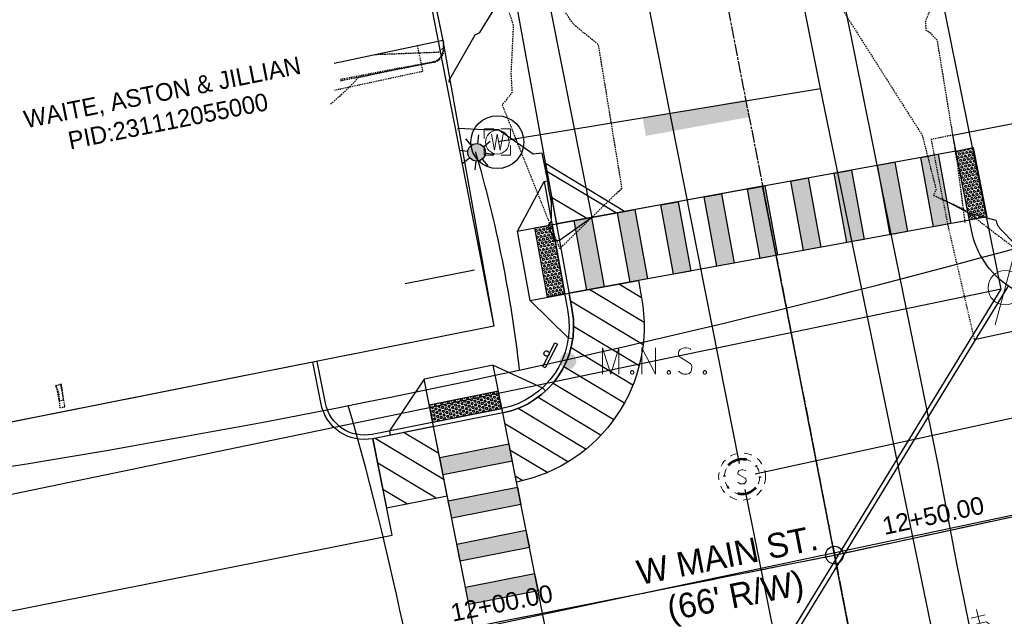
# Model space of a CAD drawing. Header units: feet. Extents: x 1748411 to 1753936, y 447116 to 448712.
# Tile 25 of 35: x 1750699 to 1750811, y 448150 to 448218. Entities that reach past the tile are written whole.
import ezdxf

# ---------------------------------------------------------------- set-up
doc = ezdxf.new("R2010")
doc.units = ezdxf.units.FT
doc.header["$MEASUREMENT"] = 0
for name, pattern in [('CL', [1.9999999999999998, 0.3, -0.15, 1.4, -0.15]), ('conduitpr', [0]), ('DGN Style 6', [6.093386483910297, 0.00320367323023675, -1.2814692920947, 2.242571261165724, -1.2814692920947, 0.00320367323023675, -1.2814692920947]), ('drainage01', [1.6, 0.85, -0.75]), ('elecex', [0]), ('OhDOT_USTN1', [0.054999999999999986, 0.014, -0.04099999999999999]), ('OhDOT_USTN2', [0.10999999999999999, 0.069, -0.04099999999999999]), ('OhDOT_USTN3', [0.22, 0.165, -0.055]), ('OhDOT_USTN5', [0.11, 0.055, -0.055]), ('rowex', [0]), ('sanex', [0]), ('waterex', [0])]:
    doc.linetypes.add(name, pattern=pattern)
for name, color, linetype in [('BD_X_Building', 231, 'Continuous'), ('BD_X_Canopy', 2, 'OhDOT_USTN2'), ('DEMO UT_X_Electric_Cells', 1, 'Continuous'), ('DT_P_Contour_Minor', 2, 'Continuous'), ('DT_X_Contour_Major', 132, 'OhDOT_USTN3'), ('DT_X_Contour_Minor', 136, 'OhDOT_USTN3'), ('LT_P_Conduit', 1, 'conduitpr'), ('LT_P_Poles', 2, 'Continuous'), ('PM_P_Crosswalk', 7, 'Continuous'), ('PM_P_Edge_Line', 7, 'Continuous'), ('PM_P_Parking_Lot_Stall', 7, 'Continuous'), ('PM_X_Surveyed_Line', 1, 'Continuous'), ('PV_P_Curb', 120, 'Continuous'), ('PV_P_Curb_Ramp', 120, 'Continuous'), ('PV_P_EOP', 7, 'Continuous'), ('PV_P_Walk', 231, 'Continuous'), ('PV_X_Driveway', 7, 'OhDOT_USTN5'), ('PV_X_EOP', 7, 'OhDOT_USTN3'), ('PV_X_Walk', 120, 'OhDOT_USTN5'), ('RD_X_Wall', 120, 'OhDOT_USTN1'), ('RW_X_CL', 6, 'CL'), ('RW_X_Fee_RW', 6, 'rowex'), ('SH_Text', 7, 'Continuous'), ('SN_P_Signs', 120, 'Continuous'), ('SV_P_Control_Cells_Set', 7, 'Continuous'), ('SV_X_Control_Cells_Found', 7, 'Continuous'), ('UT_X_Electric', 1, 'elecex'), ('UT_X_Electric_Cells', 1, 'Continuous'), ('UT_X_Sanitary_Cells', 3, 'Continuous'), ('UT_X_Sanitary_Line', 3, 'sanex'), ('UT_X_Water', 133, 'waterex'), ('UT_X_Water_Cells', 133, 'Continuous')]:
    doc.layers.add(name, color=color, linetype=linetype)
doc.layers.add('SC_Scratch2', color=1, linetype='Continuous', plot=False)
doc.styles.add('CBUS', font='font31.shx', dxfattribs={"height": 0.1})
doc.styles.add('CoC-LINE', font='romans.shx')
doc.styles.get("Standard").update_dxf_attribs({"font": 'arial.ttf'})
doc.linetypes.add('LITE-SITE-N', pattern='A,0.55,-0.12,["L",CoC-LINE,S=0.07,R=0,X=-0.095,Y=-0.035],0.05', length=0.72)
pattern_1 = [(149, (0, 0), (-1.158835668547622, -1.928626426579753), [])]

# ---------------------------------------------------------------- blocks, each defined once
blk = doc.blocks.new('WM')
at = {"layer": 'UT_X_Water_Cells', "color": 133, "linetype": 'Continuous', "lineweight": 0, "flags": 128}
for points in [[(-0.02, 0.075), (-0.075, 0.075), (-0.075, 0.02)], [(0.075, 0.02), (0.075, 0.075), (0.02, 0.075)], [(-0.03333333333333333, 0.045), (-0.01666666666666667, -0.045), (0, 0.045), (0.01666666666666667, -0.045), (0.03333333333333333, 0.045)], [(-0.075, -0.02), (-0.075, -0.075), (-0.02, -0.075)], [(0.02, -0.075), (0.075, -0.075), (0.075, -0.02)]]:
    blk.add_lwpolyline(points, dxfattribs=at)
at = {"layer": 'UT_X_Water_Cells', "color": 133, "linetype": 'Continuous', "lineweight": 0}
blk.add_circle((-1.940255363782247e-14, 0), 0.0675, dxfattribs=at)
blk = doc.blocks.new('PP')
at = {"layer": 'UT_X_Electric_Cells', "color": 1, "linetype": 'Continuous', "lineweight": 0}
for p, q in [((0.04283333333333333, 0.16), (-0.0375, -0.14)), ((0.04283333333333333, 0.16), (0.08533333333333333, 0.16)), ((0.02575, 0.09625), (0.08533333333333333, 0.09625))]:
    blk.add_line(p, q, dxfattribs=at)
blk.add_circle((-1.940255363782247e-14, -4.850638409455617e-15), 0.065, dxfattribs=at)
at = {"layer": 'UT_X_Electric_Cells', "color": 1, "linetype": 'Continuous', "lineweight": 0, "extrusion": (0, 0, -1)}
blk.add_arc((-0.08595833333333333, 0.128125), 0.03188112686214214, 88.87669722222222, 271.1233027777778, dxfattribs=at)
blk = doc.blocks.new('*U253', base_point=(1750810.982, 448187.7454, 734.1156))
at = {"xscale": 29.99938732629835, "yscale": 29.99938732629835, "zscale": 29.99938732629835}
blk.add_blockref('PP', (1750810.982, 448187.7454, 734.1156), dxfattribs=at)
blk = doc.blocks.new('MH1D-X-SAN')
at = {"layer": 'Defpoints', "color": 61, "linetype": 'DGN Style 6', "lineweight": 53}
blk.add_circle((0, 0), 1.999996, dxfattribs=at)
at = {"layer": 'Defpoints', "color": 20, "linetype": 'drainage01', "lineweight": 0}
blk.add_circle((-6.063298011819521e-16, -1.212659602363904e-15), 1.999996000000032, dxfattribs=at)
at = {"layer": 'UT_X_Sanitary_Cells', "color": 3, "linetype": 'Continuous', "lineweight": 0, "flags": 128}
blk.add_lwpolyline([(0.3968749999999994, 0.6549804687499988), (0.3716796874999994, 0.6801757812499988), (0.3337890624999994, 0.7053710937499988), (0.2205078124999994, 0.7432617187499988), (0.0818359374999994, 0.7684570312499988), (-0.01894531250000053, 0.7684570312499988), (-0.05664062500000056, 0.7684570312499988), (-0.2205078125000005, 0.7305664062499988), (-0.3589843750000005, 0.6549804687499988), (-0.4472656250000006, 0.5541992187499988), (-0.4724609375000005, 0.4534179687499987), (-0.4724609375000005, 0.3778320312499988), (-0.4472656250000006, 0.2770507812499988), (-0.3464843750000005, 0.1889648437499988), (0.3464843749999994, -0.1889648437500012), (0.4093749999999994, -0.2393554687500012), (0.4345703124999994, -0.2897460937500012), (0.4597656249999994, -0.3653320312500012), (0.4597656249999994, -0.4409179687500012), (0.4472656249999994, -0.5165039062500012), (0.4345703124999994, -0.5668945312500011), (0.4093749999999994, -0.6299804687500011), (0.3841796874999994, -0.6803710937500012), (0.3589843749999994, -0.7180664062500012), (0.3212890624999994, -0.7559570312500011), (0.2833984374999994, -0.7811523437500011), (0.2330078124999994, -0.8063476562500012), (0.1953124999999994, -0.8188476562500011), (0.0818359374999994, -0.8315429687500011), (-0.09453125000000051, -0.8315429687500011), (-0.2078125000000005, -0.8063476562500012), (-0.3716796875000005, -0.7180664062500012), (-0.4724609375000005, -0.6424804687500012)], dxfattribs=at)
at = {"layer": 'UT_X_Sanitary_Cells', "linetype": 'drainage01', "lineweight": 0}
blk.add_circle((-6.063298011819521e-16, -1.212659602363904e-15), 2.666661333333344, dxfattribs=at)
blk = doc.blocks.new('*U165', base_point=(1750781.123, 448166.325, 734.4739999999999))
blk.add_blockref('MH1D-X-SAN', (1750781.123, 448166.325, 734.4739999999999))
blk = doc.blocks.new('WSS')
at = {"layer": 'UT_X_Water_Cells', "color": 133, "linetype": 'Continuous', "lineweight": 0}
for p, q in [((0, 0.07408333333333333), (0, 0.1375833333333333)), ((0.03175, 0.1058333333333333), (-0.03191666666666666, 0.1058333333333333)), ((0.02016666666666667, 0.00825), (0.05525, -0.01008333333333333))]:
    blk.add_line(p, q, dxfattribs=at)
at = {"layer": 'UT_X_Water_Cells', "color": 133, "linetype": 'Continuous', "lineweight": 0, "flags": 128}
for points in [[(-0.05883333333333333, 0.04483333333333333), (-0.07408333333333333, 0.02966666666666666), (-0.07408333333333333, -0.02958333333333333), (-0.059, -0.04466666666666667)], [(0.04483333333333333, 0.05883333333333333), (0.02958333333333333, 0.07408333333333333), (-0.02966666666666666, 0.07408333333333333), (-0.04483333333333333, 0.059)], [(0.05883333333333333, -0.04466666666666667), (0.074, -0.02958333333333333), (0.074, 0.02966666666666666), (0.05883333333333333, 0.04483333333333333)], [(-0.05541666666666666, 0.0355), (-0.04125, -0.04083333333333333), (-0.02716666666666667, 0.0355), (-0.013, -0.04083333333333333), (0.001333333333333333, 0.0355)], [(-0.045, -0.05866666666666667), (-0.02966666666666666, -0.074), (0.02958333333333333, -0.074), (0.04483333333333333, -0.05883333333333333)]]:
    blk.add_lwpolyline(points, dxfattribs=at)
at = {"layer": 'UT_X_Water_Cells', "color": 133, "linetype": 'Continuous', "lineweight": 0, "extrusion": (0, 0, -1)}
for centre, radius, start, end in [((-0.02766537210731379, 0.01950395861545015), 0.01354149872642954, 303.6324499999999, 53.74126666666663), ((-0.03882981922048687, -0.004664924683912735), 0.03998491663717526, 61.34633055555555, 118.6536694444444), ((-0.03720268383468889, -0.009095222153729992), 0.03164234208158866, 235.603725, 316.330525), ((-0.0438359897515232, -0.02249306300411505), 0.0169697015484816, 132.0641611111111, 228.5116694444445)]:
    blk.add_arc(centre, radius, start, end, dxfattribs=at)
blk = doc.blocks.new('*U88', base_point=(1750808.515, 448147.824, 734.6089999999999))
at = {"color": 0, "linetype": 'ByBlock', "lineweight": -2, "xscale": 25.52185899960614, "yscale": 25.52185899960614, "zscale": 25.52185899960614, "rotation": 13.0092110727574}
blk.add_blockref('WSS', (1750808.515, 448147.824, 734.6089999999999), dxfattribs=at)
blk = doc.blocks.new('MNAILS')
at = {"layer": 'SV_P_Control_Cells_Set', "linetype": 'Continuous', "lineweight": 0}
h = blk.add_hatch(color=7, dxfattribs=at)
edge = h.paths.add_edge_path()
edge.add_arc((2.499999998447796e-05, -2.916666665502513e-05), 0.0248708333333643, 0, 360)
at = {"layer": 'SV_P_Control_Cells_Set', "color": 7, "linetype": 'Continuous', "lineweight": 0, "flags": 128}
for points in [[(0.1045201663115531, -0.04002916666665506), (0.1045201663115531, 0.03997083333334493), (0.1298729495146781, -0.04002916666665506), (0.1541234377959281, 0.03997083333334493), (0.1541234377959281, -0.04002916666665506)], [(0.2230211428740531, -0.04002916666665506), (0.2230211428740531, 0.03997083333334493), (0.2643614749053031, -0.04002916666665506), (0.2643614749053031, 0.03997083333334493)], [(0.3718309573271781, 0.03429700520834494), (0.3707286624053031, 0.03555677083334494), (0.3690709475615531, 0.03681653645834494), (0.3641148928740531, 0.03871106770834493), (0.3580479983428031, 0.03997083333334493), (0.3536388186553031, 0.03997083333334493), (0.3519896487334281, 0.03997083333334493), (0.3448204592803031, 0.03807630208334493), (0.3387621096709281, 0.03429700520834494), (0.3348998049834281, 0.02925794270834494), (0.3337975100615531, 0.02421888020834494), (0.3337975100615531, 0.02043958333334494), (0.3348998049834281, 0.01540052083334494), (0.3393089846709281, 0.01099622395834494), (0.3696263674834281, -0.007900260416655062), (0.3723778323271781, -0.01041979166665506), (0.3734801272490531, -0.01293932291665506), (0.3745824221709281, -0.01671861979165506), (0.3745824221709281, -0.02049791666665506), (0.3740355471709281, -0.02427721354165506), (0.3734801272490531, -0.02679674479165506), (0.3723778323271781, -0.02995104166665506), (0.3712755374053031, -0.03247057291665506), (0.3701732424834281, -0.03435533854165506), (0.3685240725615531, -0.03624986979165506), (0.3668663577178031, -0.03750963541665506), (0.3646617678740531, -0.03876940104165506), (0.3630125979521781, -0.03939440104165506), (0.3580479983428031, -0.04002916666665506), (0.3503319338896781, -0.04002916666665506), (0.3453758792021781, -0.03876940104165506), (0.338206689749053, -0.03435533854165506), (0.3337975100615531, -0.03057604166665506)], [(0.1927123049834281, -0.02931627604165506), (0.1954637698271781, -0.02931627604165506), (0.1971214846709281, -0.03057604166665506), (0.1987706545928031, -0.03309557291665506), (0.1987706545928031, -0.03624986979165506), (0.1971214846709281, -0.03876940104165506), (0.1954637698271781, -0.04002916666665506), (0.1927123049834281, -0.04002916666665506), (0.1910545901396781, -0.03876940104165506), (0.1894054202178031, -0.03624986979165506), (0.1894054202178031, -0.03309557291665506), (0.1910545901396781, -0.03057604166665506), (0.1927123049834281, -0.02931627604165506)], [(0.3034886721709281, -0.02931627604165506), (0.3062401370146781, -0.02931627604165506), (0.3078978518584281, -0.03057604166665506), (0.3095470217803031, -0.03309557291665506), (0.3095470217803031, -0.03624986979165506), (0.3078978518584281, -0.03876940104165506), (0.3062401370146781, -0.04002916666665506), (0.3034886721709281, -0.04002916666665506), (0.3018309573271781, -0.03876940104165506), (0.300181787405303, -0.03624986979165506), (0.300181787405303, -0.03309557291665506), (0.3018309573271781, -0.03057604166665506), (0.3034886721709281, -0.02931627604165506)], [(0.4126158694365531, -0.02931627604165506), (0.4153673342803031, -0.02931627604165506), (0.4170250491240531, -0.03057604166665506), (0.4186742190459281, -0.03309557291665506), (0.4186742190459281, -0.03624986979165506), (0.4170250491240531, -0.03876940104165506), (0.4153673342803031, -0.04002916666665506), (0.4126158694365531, -0.04002916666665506), (0.4109581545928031, -0.03876940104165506), (0.4093089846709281, -0.03624986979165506), (0.4093089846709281, -0.03309557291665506), (0.4109581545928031, -0.03057604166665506), (0.4126158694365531, -0.02931627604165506)]]:
    blk.add_lwpolyline(points, dxfattribs=at)
blk = doc.blocks.new('*U132', base_point=(1750761.37, 448179.443, 734.1599999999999))
at = {"xscale": 37.50000000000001, "yscale": 37.50000000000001, "zscale": 37.50000000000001}
blk.add_blockref('MNAILS', (1750761.37, 448179.443, 734.1599999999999), dxfattribs=at)
blk = doc.blocks.new('*U318')
at = {"color": 0}
blk.add_lwpolyline([(0.06113218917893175, 0.05290021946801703), (-0.00746026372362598, -0.08049796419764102), (-0.02100851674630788, -0.07353154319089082), (0.04758393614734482, 0.05986664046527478)], close=True, dxfattribs=at)
blk.add_ellipse((0, 0), major_axis=(0.01314394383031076, 0.007105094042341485), ratio=0.9999999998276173, start_param=0.6002916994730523, end_param=6.883477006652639, dxfattribs=at)
blk = doc.blocks.new('*U311')
h = blk.add_hatch()
h.set_pattern_fill('HEX', color=0, scale=0.9999999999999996, angle=254.5298155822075)
h.set_pattern_definition([(254.5298155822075, (-1.066947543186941, -3.855077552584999), (0.2086621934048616, -0.05775022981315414), [0.125, -0.2499999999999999]), (14.52981558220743, (-1.066947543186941, -3.855077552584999), (-0.0543179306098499, 0.2095818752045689), [0.1249999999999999, -0.2499999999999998]), (314.5298155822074, (-1.100289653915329, -3.975548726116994), (0.1543442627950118, 0.1518316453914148), [0.1249999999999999, -0.2499999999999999])])
h.paths.add_polyline_path([(0, 0), (-2.133895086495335, -7.71015510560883), (-0.2063563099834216, -8.243628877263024), (1.927538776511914, -0.5334737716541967)])
at = {"color": 0}
blk.add_lwpolyline([(0, 0), (-2.133895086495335, -7.71015510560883), (-0.2063563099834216, -8.243628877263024), (1.927538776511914, -0.5334737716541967)], close=True, dxfattribs=at)
blk = doc.blocks.new('*U312')
h = blk.add_hatch()
h.set_pattern_fill('HEX', color=0, scale=0.9999999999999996, angle=73.62644553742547)
h.set_pattern_definition([(73.62644553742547, (1.127594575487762, 3.837776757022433), (-0.2077257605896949, 0.061032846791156), [0.125, -0.2499999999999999]), (193.6264455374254, (1.127594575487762, 3.837776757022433), (0.05100688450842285, -0.2104122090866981), [0.1249999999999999, -0.2499999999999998]), (133.6264455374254, (1.162831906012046, 3.957707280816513), (-0.1567188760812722, -0.1493793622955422), [0.1249999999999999, -0.2499999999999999])])
h.paths.add_polyline_path([(0, 0), (2.255189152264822, 7.675553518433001), (0.3363007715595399, 8.239350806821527), (-1.918888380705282, 0.5637972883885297)])
at = {"color": 0}
blk.add_lwpolyline([(0, 0), (2.255189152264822, 7.675553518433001), (0.3363007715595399, 8.239350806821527), (-1.918888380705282, 0.5637972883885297)], close=True, dxfattribs=at)
blk = doc.blocks.new('LITE-POLE-N')
blk.add_hatch(color=256).paths.add_polyline_path([(1, 0, 1), (-1, 0, 1)])
for p, q in [((-1.414213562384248, 1.414213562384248), (-0.7071067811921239, 0.7071067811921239)), ((0, 1.999999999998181), (0, 0.9999999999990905)), ((0.70710694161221, 0.7071066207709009), (1.414213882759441, 1.414213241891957)), ((-1.000000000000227, -2.265460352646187e-07), (-2.000000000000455, -4.539060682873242e-07)), ((-0.7071066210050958, -0.7071069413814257), (-1.414213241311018, -1.414213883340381)), ((0, -0.9999999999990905), (0, -2.000000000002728)), ((0.7071067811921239, -0.7071067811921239), (1.414213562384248, -1.414213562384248)), ((1.000000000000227, -2.268961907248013e-07), (2.000000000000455, -4.53205757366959e-07))]:
    blk.add_line(p, q)
blk.add_circle((0, 0), 1)

msp = doc.modelspace()

# ---------------------------------------------------------------- hatches: boundary and pattern name
at = {"layer": 'PM_P_Crosswalk'}
h = msp.add_hatch(color=256, dxfattribs=at)
h.dxf.hatch_style = 1
h.paths.add_polyline_path([(1750769.850304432, 448206.9466029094), (1750770.209098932, 448204.9790494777), (1750782.014419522, 448207.1318164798), (1750781.655625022, 448209.0993699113)])
h = msp.add_hatch(color=256, dxfattribs=at)
h.dxf.hatch_style = 1
h.paths.add_polyline_path([(1750793.015454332, 448192.8740647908), (1750791.58027588, 448200.7442784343), (1750793.547829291, 448201.103073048), (1750794.983007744, 448193.2328594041)])
h.paths.add_polyline_path([(1750797.93433786, 448193.7710513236), (1750796.499159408, 448201.6412649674), (1750798.466712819, 448202.0000595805), (1750799.901891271, 448194.129845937)])
h = msp.add_hatch(color=256, dxfattribs=at)
h.dxf.hatch_style = 1
h.paths.add_polyline_path([(1750802.853221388, 448194.6680378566), (1750801.418042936, 448202.5382515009), (1750803.385596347, 448202.897046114), (1750804.820774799, 448195.0268324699)])
h = msp.add_hatch(color=256, dxfattribs=at)
h.dxf.hatch_style = 1
h.paths.add_polyline_path([(1750783.177687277, 448191.0800917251), (1750781.742508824, 448198.9503053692), (1750783.710062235, 448199.3090999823), (1750785.145240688, 448191.4388863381)])
h.paths.add_polyline_path([(1750788.096570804, 448191.9770782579), (1750786.661392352, 448199.8472919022), (1750788.628945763, 448200.2060865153), (1750790.064124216, 448192.3358728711)])
h = msp.add_hatch(color=256, dxfattribs=at)
h.dxf.hatch_style = 1
h.paths.add_polyline_path([(1750773.339920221, 448189.2861186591), (1750771.904741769, 448197.1563323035), (1750773.87229518, 448197.5151269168), (1750775.307473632, 448189.6449132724)])
h.paths.add_polyline_path([(1750778.258803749, 448190.1831051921), (1750776.823625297, 448198.0533188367), (1750778.791178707, 448198.4121134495), (1750780.22635716, 448190.5418998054)])
h = msp.add_hatch(color=256, dxfattribs=at)
h.dxf.hatch_style = 1
h.paths.add_polyline_path([(1750763.502153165, 448187.4921455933), (1750762.066974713, 448195.3623592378), (1750764.034528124, 448195.7211538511), (1750765.469706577, 448187.8509402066)])
h.paths.add_polyline_path([(1750768.421036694, 448188.3891321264), (1750766.985858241, 448196.259345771), (1750768.953411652, 448196.6181403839), (1750770.388590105, 448188.7479267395)])
h = msp.add_hatch(color=256, dxfattribs=at)
h.dxf.hatch_style = 1
h.paths.add_polyline_path([(1750746.798793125, 448168.4803302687), (1750754.645401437, 448170.0394126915), (1750755.035172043, 448168.0777606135), (1750747.188563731, 448166.5186781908)])
h.paths.add_polyline_path([(1750747.77321964, 448163.5762000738), (1750755.619827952, 448165.1352824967), (1750756.009598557, 448163.1736304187), (1750748.162990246, 448161.6145479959)])
h = msp.add_hatch(color=256, dxfattribs=at)
h.dxf.hatch_style = 1
h.paths.add_polyline_path([(1750748.747646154, 448158.672069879), (1750756.594254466, 448160.2311523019), (1750756.984025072, 448158.2695002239), (1750749.13741676, 448156.710417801)])
h.paths.add_polyline_path([(1750749.722072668, 448153.767939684), (1750757.56868098, 448155.327022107), (1750757.958451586, 448153.365370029), (1750750.111843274, 448151.8062876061)])
at = {"layer": 'PM_P_Parking_Lot_Stall'}
h = msp.add_hatch(dxfattribs=at)
h.set_pattern_fill('ANSI31', color=256, scale=18, angle=104)
h.set_pattern_definition(pattern_1)
h.paths.add_polyline_path([(1750760.042184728, 448194.993127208), (1750767.757305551, 448196.3999976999), (1750767.757300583, 448196.4000226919), (1750758.795569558, 448201.8293052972)])
h = msp.add_hatch(dxfattribs=at)
h.set_pattern_fill('ANSI31', color=256, scale=18, angle=104)
h.set_pattern_definition(pattern_1)
edge = h.paths.add_edge_path()
edge.add_line((1750755.506326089, 448165.7065189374), (1750753.947243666, 448173.5531272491))
edge.add_arc((1750751.998390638, 448183.3613876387), 9.999999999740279, 281.2380233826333, 370.3346533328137)
edge.add_line((1750761.836157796, 448185.1553601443), (1750761.477363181, 448187.1229135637))
edge.add_line((1750761.477363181, 448187.1229135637), (1750769.347576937, 448188.5580920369))
edge.add_line((1750769.347576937, 448188.5580920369), (1750769.706371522, 448186.590538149))
edge.add_arc((1750751.998390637, 448183.3613876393), 18.00000000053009, -78.76197661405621, 10.334653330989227, ccw=False)
h = msp.add_hatch(dxfattribs=at)
h.set_pattern_fill('ANSI31', color=256, scale=18, angle=104)
h.set_pattern_definition(pattern_1)
h.paths.add_polyline_path([(1750747.659717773, 448164.1474365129), (1750746.10063535, 448171.9940448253), (1750739.21828921, 448170.6265565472), (1750740.777371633, 448162.779948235)])

# ---------------------------------------------------------------- linework, layer by layer
at = {"color": 7, "linetype": 'Continuous', "lineweight": -3}
for p, q in [((1750790.007110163, 448157.1003943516), (1750791.612798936, 448157.4194368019)), ((1750791.612798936, 448157.4194368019), (1750793.213049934, 448157.7647211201))]:
    msp.add_line(p, q, dxfattribs=at)
at = {"color": 7, "linetype": 'Continuous', "lineweight": -3, "flags": 128}
msp.add_lwpolyline([(1749575.901489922, 447923.1229830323), (1750278.466880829, 448054.4235314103), (1750351.0686414, 448069.8854826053), (1750790.007110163, 448157.1003943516, 0.00409262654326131), (1750793.213049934, 448157.7647211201), (1750938.258554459, 448189.0610228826, 0.01292986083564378), (1750948.308282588, 448191.5029956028), (1751026.944275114, 448212.7782244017)], format="xyb", dxfattribs=at)
at = {"color": 6, "linetype": 'Continuous', "lineweight": -3}
msp.add_circle((1750791.612798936, 448157.4194368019), 1, dxfattribs=at)
at = {"layer": 'BD_X_Building', "flags": 128}
for points in [[(1750741.284, 448244.1869999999), (1750747.151, 448215.785)], [(1750747.151, 448215.7850000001), (1750734.818, 448213.204)]]:
    msp.add_lwpolyline(points, dxfattribs=at)
at = {"layer": 'BD_X_Canopy', "flags": 128}
msp.add_lwpolyline([(1750734.891, 448210.1770000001), (1750744.9, 448212.3319999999), (1750744.311, 448215.102)], dxfattribs=at)
at = {"layer": 'Defpoints', "color": 6}
msp.add_lwpolyline([(1750750.731636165, 448189.7367568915), (1750742.885027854, 448188.1776744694)], dxfattribs=at)
at = {"layer": 'DT_P_Contour_Minor', "color": 2, "linetype": 'Continuous', "lineweight": -3, "elevation": 734, "flags": 128}
for points in [[(1750747.886945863, 448211.0853713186), (1750747.887540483, 448211.0896908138), (1750747.901472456, 448211.1908968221), (1750747.887794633, 448211.1870308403), (1750747.929730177, 448211.3994319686), (1750747.931213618, 448211.4069455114), (1750750.810718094, 448216.4523702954), (1750751.354904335, 448216.7214095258), (1750754.136789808, 448221.2824826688)], [(1750764.186951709, 448195.8505982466), (1750764.170166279, 448195.834302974), (1750764.095825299, 448195.7621328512), (1750764.076168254, 448195.743049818), (1750764.058027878, 448195.7254391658), (1750760.38422256, 448193.1174668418), (1750760.126791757, 448193.0705228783), (1750759.892334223, 448193.0277682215), (1750759.266692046, 448194.4933214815), (1750759.124745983, 448194.8258270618), (1750759.338644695, 448195.0874510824), (1750759.484260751, 448195.2655571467), (1750759.471498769, 448197.4302864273), (1750759.130959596, 448199.075557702), (1750759.05492191, 448199.89554831), (1750758.445537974, 448203.026351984), (1750757.410387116, 448202.9004205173), (1750753.465449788, 448205.672077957), (1750751.776924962, 448205.6553675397), (1750748.926122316, 448205.8241610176), (1750748.857410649, 448205.7619745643), (1750748.838654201, 448205.7449993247)], [(1750803.76410644, 448197.8991687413), (1750803.805013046, 448197.8527679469), (1750803.894946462, 448197.7507555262), (1750805.280827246, 448197.0719426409), (1750806.758561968, 448196.2861354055), (1750809.343014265, 448195.5680799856), (1750809.924695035, 448195.406029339), (1750809.939315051, 448195.3318720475), (1750809.980175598, 448195.1785464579), (1750810.034890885, 448195.028238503), (1750810.103206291, 448194.8821824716), (1750810.184757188, 448194.7415911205), (1750810.279070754, 448194.6076459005), (1750810.385568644, 448194.4814873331), (1750812.066380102, 448192.7296771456)]]:
    msp.add_lwpolyline(points, dxfattribs=at)
at = {"layer": 'DT_X_Contour_Major', "color": 132, "linetype": 'OhDOT_USTN3', "lineweight": -3, "elevation": 735, "flags": 128}
msp.add_lwpolyline([(1750734.413246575, 448208.5736849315), (1750736.376869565, 448210.3331739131), (1750737.600176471, 448211.6180980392), (1750741.344230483, 448212.4460446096), (1750746.252723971, 448213.3770823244), (1750746.587244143, 448213.5684363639), (1750746.835989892, 448213.7824712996), (1750747.017688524, 448214.0063606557), (1750747.105854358, 448214.2909832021), (1750747.242003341, 448214.7147979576), (1750747.244521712, 448214.770795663), (1750747.232388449, 448214.9518738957), (1750747.221088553, 448214.968911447), (1750746.641289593, 448214.4516515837), (1750739.483985, 448214.1804783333)], dxfattribs=at)
msp.add_lwpolyline([(1750703.845541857, 448176.8051623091), (1750703.438668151, 448176.67633853), (1750703.197098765, 448176.6035443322), (1750703.328973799, 448176.2791113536), (1750703.596351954, 448174.9164070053), (1750703.613108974, 448174.9343653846), (1750703.932857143, 448174.9983214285), (1750704.109107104, 448175.1211693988), (1750704.127676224, 448175.1117457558), (1750703.89520243, 448176.5804185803), (1750703.845541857, 448176.8051623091)], close=True, dxfattribs=at)
at = {"layer": 'DT_X_Contour_Minor', "color": 136, "linetype": 'OhDOT_USTN3', "lineweight": -3, "elevation": 734, "flags": 128}
for points in [[(1750766.266929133, 448321.8131101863), (1750770.679274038, 448316.3312804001), (1750770.624278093, 448316.2779914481), (1750770.58644485, 448316.2340500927), (1750770.574456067, 448316.2179832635), (1750770.806918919, 448315.1381351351), (1750784.672910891, 448276.326980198), (1750784.025581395, 448271.7925295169), (1750788.810903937, 448245.3976299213), (1750794.280901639, 448228.1073934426), (1750794.965293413, 448223.3030119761), (1750794.478941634, 448222.7052490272), (1750794.633043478, 448222.0874347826), (1750791.960662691, 448220.1642606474), (1750801.568116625, 448205.0393399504), (1750803.133669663, 448198.889083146), (1750802.842278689, 448198.2303114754), (1750806.2429625, 448196.6810875), (1750818.80733913, 448187.0994347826), (1750818.93325, 448186.7395), (1750820.29915625, 448186.622575), (1750820.320595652, 448186.6575478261), (1750832.692292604, 448185.2928778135), (1750857.622078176, 448187.3745114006), (1750873.048214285, 448187.6846428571), (1750885.745794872, 448189.1183333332), (1750923.330670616, 448195.1977962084), (1750947.681901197, 448199.9128203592), (1750973.443254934, 448203.0772417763), (1751014.51705936, 448209.9441004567), (1751003.535984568, 448200.2773487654), (1750990.949305, 448191.454745), (1750984.65092823, 448189.1168014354), (1750978.605230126, 448186.5277447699), (1750974.28024, 448184.2018466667), (1750951.544339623, 448175.5848188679), (1750937.024816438, 448173.0329890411), (1750930.964705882, 448169.4146302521), (1750923.937151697, 448166.2969580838), (1750918.802595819, 448163.7287108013), (1750928.395659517, 448165.8585415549), (1750932.002467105, 448166.6671184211), (1750935.95634296, 448167.6028447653), (1750947.038017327, 448170.08690099), (1750947.315761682, 448170.0914205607), (1750952.494782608, 448171.5820652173), (1750947.34325, 448170.0237499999), (1750947.318028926, 448169.8628966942), (1750947.318778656, 448168.9709486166), (1750952.254082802, 448169.9891401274), (1750965.908470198, 448174.3022847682), (1750968.102276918, 448174.7983277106), (1750968.742574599, 448175.2310291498), (1750968.702154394, 448176.1211046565), (1750978.01895612, 448178.7395381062), (1750981.162328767, 448177.7949726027), (1750979.96327, 448179.0989399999), (1750981.063764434, 448179.0782840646), (1750984.241407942, 448179.3024296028), (1750988.522390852, 448180.217004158), (1751015.381036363, 448187.3336545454), (1751015.168728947, 448184.3993394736), (1751015.667617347, 448184.5560357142), (1751018.447148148, 448185.2505925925), (1751027.216734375, 448186.828578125), (1751033.543440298, 448188.7663358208)], [(1750731.72156661, 448315.6521231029), (1750736.253678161, 448312.0766551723), (1750736.35174122, 448310.5915785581), (1750736.717530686, 448309.13966787), (1750742.32198155, 448275.7042250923), (1750744.295304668, 448265.7007002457), (1750744.710397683, 448265.1258880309), (1750744.740371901, 448264.3337933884), (1750744.269190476, 448261.4641428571), (1750743.960625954, 448260.9260381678), (1750744.227936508, 448260.5972010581), (1750744.843308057, 448259.4812843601), (1750749.43356871, 448248.661295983), (1750749.730318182, 448247.5818741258), (1750749.73264, 448247.5603999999), (1750749.73250996, 448247.2467171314), (1750749.732262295, 448247.2170819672), (1750749.510143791, 448246.9836993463), (1750749.803783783, 448246.4614594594), (1750750.361467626, 448245.4966762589), (1750752.136625, 448240.810025), (1750754.31239738, 448227.6189650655), (1750754.035666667, 448225.6169047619), (1750754.312277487, 448220.1156492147), (1750755.148621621, 448217.490969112), (1750754.881675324, 448212.019474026), (1750755.009820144, 448209.8983227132), (1750753.887304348, 448208.4926996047), (1750760.416342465, 448192.1900958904), (1750767.493524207, 448199.0606143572), (1750764.825456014, 448215.3184129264), (1750762.005252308, 448217.60544), (1750760.536400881, 448219.8122951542), (1750761.038399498, 448229.514379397), (1750763.492404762, 448237.8569047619), (1750760.126698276, 448259.4078965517), (1750757.977271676, 448265.2604797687), (1750757.181508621, 448268.1818735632), (1750756.821395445, 448274.0355610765), (1750750.391419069, 448312.0704611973), (1750750.320108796, 448312.5032986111), (1750755.477471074, 448320.4047954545)]]:
    msp.add_lwpolyline(points, dxfattribs=at)
at = {"layer": 'LT_P_Conduit', "linetype": 'LITE-SITE-N'}
for centre, radius, start, end in [((1750611.848308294, 448162.2877693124), 144.917938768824, 6.393154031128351, 16.39315403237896), ((1750523.583477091, 449247.3035749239), 1093.826948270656, 276.3203516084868, 286.3203516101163), ((1750412.234045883, 448080.073359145), 337.6287280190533, 6.220348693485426, 16.22034869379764)]:
    msp.add_arc(centre, radius, start, end, dxfattribs=at)
at = {"layer": 'PM_P_Crosswalk'}
for points in [[(1750805.397238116, 448203.2638804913), (1750760.042184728, 448194.993127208)], [(1750806.92923377, 448195.4113220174), (1750761.477363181, 448187.1229135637)], [(1750754.707707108, 448128.6760522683), (1750746.10063535, 448171.9940448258)]]:
    msp.add_lwpolyline(points, dxfattribs=at)
for points in [[(1750797.93433786, 448193.7710513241), (1750796.499159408, 448201.6412649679), (1750798.466712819, 448202.000059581), (1750799.901891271, 448194.1298459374)], [(1750802.853221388, 448194.6680378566), (1750801.418042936, 448202.5382515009), (1750803.385596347, 448202.897046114), (1750804.820774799, 448195.0268324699)], [(1750793.015454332, 448192.8740647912), (1750791.58027588, 448200.7442784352), (1750793.547829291, 448201.1030730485), (1750794.983007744, 448193.2328594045)], [(1750788.096570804, 448191.9770782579), (1750786.661392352, 448199.8472919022), (1750788.628945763, 448200.2060865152), (1750790.064124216, 448192.3358728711)], [(1750783.177687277, 448191.0800917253), (1750781.742508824, 448198.9503053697), (1750783.710062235, 448199.3090999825), (1750785.145240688, 448191.4388863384)], [(1750773.339920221, 448189.2861186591), (1750771.904741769, 448197.1563323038), (1750773.87229518, 448197.5151269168), (1750775.307473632, 448189.6449132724)], [(1750778.258803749, 448190.1831051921), (1750776.823625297, 448198.0533188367), (1750778.791178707, 448198.4121134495), (1750780.22635716, 448190.5418998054)], [(1750778.258803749, 448190.1831051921), (1750776.823625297, 448198.0533188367), (1750778.791178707, 448198.4121134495), (1750780.22635716, 448190.5418998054)], [(1750768.421036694, 448188.3891321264), (1750766.985858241, 448196.2593457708), (1750768.953411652, 448196.6181403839), (1750770.388590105, 448188.7479267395)], [(1750763.502153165, 448187.4921455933), (1750762.066974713, 448195.3623592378), (1750764.034528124, 448195.7211538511), (1750765.469706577, 448187.8509402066)]]:
    msp.add_lwpolyline(points, close=True, dxfattribs=at)
at = {"layer": 'PM_P_Edge_Line'}
for points in [[(1750767.757300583, 448196.4000226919), (1750767.757300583, 448196.4000226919), (1750758.795569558, 448201.8293052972), (1750760.042184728, 448194.993127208), (1750767.757300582, 448196.4000226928)], [(1750762.554315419, 448130.2351346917), (1750753.947243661, 448173.5531272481)]]:
    msp.add_lwpolyline(points, dxfattribs=at)
msp.add_lwpolyline([(1750755.506326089, 448165.7065189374), (1750753.947243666, 448173.5531272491, 0.4096030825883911), (1750761.836157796, 448185.1553601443), (1750761.477363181, 448187.1229135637), (1750769.347576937, 448188.5580920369), (1750769.706371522, 448186.590538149, -0.4096030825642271)], format="xyb", close=True, dxfattribs=at)
for points in [[(1750747.659717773, 448164.1474365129), (1750746.10063535, 448171.9940448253), (1750739.21828921, 448170.6265565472), (1750740.777371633, 448162.779948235)], [(1750746.798793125, 448168.4803302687), (1750754.645401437, 448170.0394126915), (1750755.035172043, 448168.0777606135), (1750747.188563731, 448166.5186781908)], [(1750747.77321964, 448163.5762000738), (1750755.619827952, 448165.1352824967), (1750756.009598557, 448163.1736304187), (1750748.162990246, 448161.6145479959)], [(1750748.747646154, 448158.672069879), (1750756.594254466, 448160.2311523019), (1750756.984025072, 448158.2695002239), (1750749.13741676, 448156.710417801)], [(1750749.722072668, 448153.767939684), (1750757.56868098, 448155.327022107), (1750757.958451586, 448153.365370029), (1750750.111843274, 448151.8062876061)], [(1750749.722072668, 448153.767939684), (1750757.56868098, 448155.327022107), (1750757.958451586, 448153.365370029), (1750750.111843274, 448151.8062876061)]]:
    msp.add_lwpolyline(points, close=True, dxfattribs=at)
at = {"layer": 'PM_X_Surveyed_Line', "flags": 128}
msp.add_lwpolyline([(1751026.771, 448213.3074999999), (1750975.082, 448199.767), (1750925.46, 448187.302), (1750875.24, 448175.5867999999), (1750834.293, 448166.6902), (1750750.155, 448148.9164), (1750722.404, 448142.8941999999), (1750674.685, 448133.2785), (1750626.69, 448123.7103), (1750582.979, 448115.1474)], dxfattribs=at)
at = {"layer": 'PV_P_Curb'}
msp.add_lwpolyline([(1750758.653310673, 448199.8223122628), (1750761.344269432, 448185.0656615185, -0.4096030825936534), (1750753.84980101, 448174.0435402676), (1750739.120846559, 448171.1169695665, -0.4142135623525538), (1750733.83014552, 448174.6537028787), (1750732.887837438, 448179.3961862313), (1750732.397424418, 448179.2987435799)], format="xyb", dxfattribs=at)
at = {"layer": 'PV_P_EOP'}
for points in [[(1750680.784404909, 448101.753270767), (1750705.504544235, 448106.6650406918), (1750703.360805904, 448117.4541271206, -0.4142135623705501), (1750711.220213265, 448129.211240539), (1750712.455418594, 448129.4566697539, -0.1989123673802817), (1750716.208565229, 448128.7093068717), (1750725.068177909, 448122.7868238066), (1750746.646350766, 448127.0743004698), (1750762.628610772, 448130.2498968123, -0.4152289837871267), (1750780.274323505, 448118.4097807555), (1750781.254552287, 448113.3854167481), (1750782.04992942, 448108.4463243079), (1750800.466249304, 448112.0392580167), (1750793.932984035, 448145.5268513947), (1750789.343049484, 448169.0916342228), (1750784.981593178, 448191.4090442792), (1750783.449597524, 448199.2616027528), (1750764.101539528, 448195.733373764), (1750750.177736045, 448265.8103524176)], [(1750747.233, 448265.2359999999), (1750761.836157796, 448185.1553601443, -0.4096030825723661), (1750753.947243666, 448173.5531272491), (1750739.21828921, 448170.6265565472, -0.4142135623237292), (1750733.339732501, 448174.5562602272), (1750732.397424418, 448179.2987435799), (1750681.237674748, 448169.1335533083)], [(1750807.470456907, 448181.8778644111), (1750839.185668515, 448188.7210191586), (1750838.807995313, 448190.6855556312), (1750819.072598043, 448186.427271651, -0.4200354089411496), (1750807.148492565, 448194.2874660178), (1750805.046069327, 448205.0638682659)]]:
    msp.add_lwpolyline(points, format="xyb", dxfattribs=at)
at = {"layer": 'PV_P_Walk'}
for points in [[(1750746.742215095, 448265.1402502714), (1750737.915969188, 448263.4186812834), (1750740.679, 448247.8769999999), (1750741.284, 448244.1869999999), (1750743.077701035, 448235.5037382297), (1750746.533, 448235.9959999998), (1750747.335, 448231.9350000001), (1750743.99925396, 448231.0425236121), (1750746.252690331, 448220.1336945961), (1750747.150999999, 448215.7850000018), (1750752.926303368, 448183.3777307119), (1750732.397424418, 448179.2987435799)], [(1750805.046069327, 448205.0638682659), (1750815.54033011, 448207.1112470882), (1750817.68703205, 448196.1078852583), (1750836.727428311, 448200.3281291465), (1750838.807995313, 448190.6855556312)], [(1750761.899269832, 448181.9568979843), (1750761.404225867, 448182.0271224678), (1750757.050368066, 448186.3156259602), (1750755.615190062, 448194.1858396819), (1750758.653310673, 448199.8223122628), (1750759.145198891, 448199.9120108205)], [(1750755.615190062, 448194.1858396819), (1750760.041277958, 448194.9929618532)], [(1750757.050368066, 448186.3156259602), (1750761.47736318, 448187.122913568)], [(1750752.875374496, 448178.9476704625), (1750745.028766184, 448177.3885880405)], [(1750753.947243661, 448173.5531272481), (1750752.875374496, 448178.9476704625)], [(1750752.875374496, 448178.9476704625), (1750758.476755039, 448176.4129493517), (1750758.817721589, 448176.0472420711)], [(1750745.028766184, 448177.3885880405), (1750741.099062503, 448171.5100313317), (1750741.196505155, 448171.0196183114)], [(1750746.10063535, 448171.9940448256), (1750745.028766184, 448177.3885880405)]]:
    msp.add_lwpolyline(points, dxfattribs=at)
at = {"layer": 'PV_X_Driveway'}
msp.add_lwpolyline([(1750805.046069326, 448205.0638682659), (1750802.562715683, 448204.5793781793), (1750804.4457642, 448194.9274260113), (1750807.470456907, 448181.8778644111)], dxfattribs=at)
at = {"layer": 'PV_X_Driveway', "linetype": 'ByBlock'}
msp.add_lwpolyline([(1750739.21828921, 448170.6265565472, -0.4142135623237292), (1750733.339732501, 448174.5562602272), (1750732.397424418, 448179.2987435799), (1750681.237674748, 448169.1335533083), (1750683.381413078, 448158.3444668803, -0.4142135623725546), (1750675.522005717, 448146.5873534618), (1750741.394495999, 448159.6739460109), (1750739.21828921, 448170.6265565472)], format="xyb", close=True, dxfattribs=at)
at = {"layer": 'PV_X_EOP', "flags": 128}
for points in [[(1750806.440556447, 448195.1473925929), (1750805.593, 448201.726), (1750803.29, 448215.781), (1750802.595, 448216.5559999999), (1750802.015, 448216.949), (1750801.959, 448217.982), (1750802.493, 448219.362), (1750800.815, 448228.459), (1750791.946, 448270.2779999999), (1750790.028, 448280.6549999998)], [(1750747.151, 448215.785), (1750747.208632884, 448215.7133400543), (1750747.263434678, 448214.7673030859)], [(1750746.256, 448213.3609999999), (1750735.489, 448211.193)]]:
    msp.add_lwpolyline(points, dxfattribs=at)
at = {"layer": 'PV_X_EOP'}
msp.add_arc((1750745.816604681, 448214.7397700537, 734.739), 1.44709194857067, 287.6763750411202, 1.090201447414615, dxfattribs=at)
at = {"layer": 'PV_X_Walk', "flags": 128}
for points in [[(1750747.151, 448215.7850000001), (1750747.238, 448214.7719999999)], [(1750746.245, 448213.4149999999), (1750735.514, 448211.36)]]:
    msp.add_lwpolyline(points, dxfattribs=at)
at = {"layer": 'PV_X_Walk'}
msp.add_arc((1750745.55060627, 448214.9649498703, 735.0899999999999), 1.698389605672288, 294.1328779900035, 353.4766832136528, dxfattribs=at)
at = {"layer": 'RD_X_Wall', "flags": 128}
msp.add_lwpolyline([(1750703.245, 448176.603), (1750703.545, 448175.8709999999), (1750703.67, 448174.152), (1750704.269, 448174.242), (1750703.938, 448176.0619999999), (1750703.78, 448176.764)], dxfattribs=at)
at = {"layer": 'RW_X_CL'}
for p, q in [((1750713.955203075, 448555.4693989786), (1750804.409242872, 448091.8286344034)), ((1750321.031783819, 448063.9173069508), (1750791.612798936, 448157.4194368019))]:
    msp.add_line(p, q, dxfattribs=at)
msp.add_lwpolyline([(1750791.612798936, 448157.4194368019), (1750943.31499817, 448190.1520459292), (1751026.944275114, 448212.7782244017)], dxfattribs=at)
at = {"layer": 'RW_X_Fee_RW'}
msp.add_lwpolyline([(1750752.926303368, 448183.3777307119), (1750347.150912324, 448102.7521591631), (1750322.156329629, 448232.3662988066), (1750727.650135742, 448312.9359208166)], close=True, dxfattribs=at)
at = {"layer": 'SC_Scratch2'}
msp.add_circle((1750753.341005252, 448204.2731345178, 734.3474266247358), 3, dxfattribs=at)
at = {"layer": 'UT_X_Electric', "flags": 128}
for points in [[(1750810.508, 448187.5707), (1750791.533, 448281.4345999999)], [(1750810.508, 448187.5707), (1750682.484, 448161.0295)], [(1750774.447, 448128.6095), (1750810.508, 448187.5707)], [(1750811.281, 448187.8952), (1750774.774, 448128.2077999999)]]:
    msp.add_lwpolyline(points, dxfattribs=at)
at = {"layer": 'UT_X_Sanitary_Line', "color": 3, "linetype": 'sanex', "lineweight": -3}
for points in [[(1750780.83149039, 448167.7964014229), (1750749.724509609, 448324.809598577)], [(1750782.588762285, 448166.6436548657), (1750984.465237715, 448210.5313451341)], [(1750781.419056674, 448164.8545067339), (1750817.810943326, 447984.098493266)]]:
    msp.add_lwpolyline(points, dxfattribs=at)
at = {"layer": 'UT_X_Water'}
for points, elevation in [([(1750770.856830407, 448327.5292731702), (1750772.208242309, 448320.8351029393), (1750775.509893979, 448305.0158594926), (1750777.208866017, 448296.354143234), (1750778.560769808, 448289.6600598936), (1750780.945459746, 448278.0755541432), (1750784.111754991, 448262.0634910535), (1750786.815157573, 448248.6747455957), (1750789.547407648, 448235.1226938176), (1750792.849059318, 448219.3034503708), (1750796.932721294, 448199.0572283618), (1750800.552998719, 448181.4342370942), (1750803.285335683, 448167.8816934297), (1750805.505734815, 448156.268166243), (1750806.857638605, 448149.5740829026), (1750810.02393385, 448133.5620198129), (1750814.426221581, 448111.512049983), (1750819.813986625, 448083.8861416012), (1750822.516810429, 448070.4978011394)], 734.0000490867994), ([(1750804.399255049, 448140.5163092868), (1750803.354786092, 448145.7054585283), (1750790.033651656, 448210.3515189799), (1750775.244100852, 448284.1750622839)], 734.5626747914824), ([(1750753.426611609, 448204.3541971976), (1750790.033651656, 448210.3515189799)], 734.3472419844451)]:
    msp.add_lwpolyline(points, dxfattribs=dict(at, elevation=elevation))

# ---------------------------------------------------------------- block references
at = {"layer": 'DEMO UT_X_Electric_Cells'}
msp.add_blockref('*U253', (1750810.982, 448187.7454, 734.1156), dxfattribs=at)
at = {"layer": 'LT_P_Poles', "rotation": 354.2104860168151}
msp.add_blockref('LITE-POLE-N', (1750750.990523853, 448203.1124265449), dxfattribs=at)
at = {"layer": 'PV_P_Curb_Ramp', "xscale": -1}
for p, rotation in [((1750807.360229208, 448203.6468504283), 174.6659034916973), ((1750759.550296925, 448194.9034286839), 173.961098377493)]:
    msp.add_blockref('*U312', p, dxfattribs=dict(at, rotation=rotation))
at = {"layer": 'PV_P_Curb_Ramp', "rotation": 116.7082077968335}
msp.add_blockref('*U311', (1750746.003192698, 448172.4844578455), dxfattribs=at)
at = {"layer": 'SN_P_Signs', "color": 1, "xscale": 20, "yscale": 20, "zscale": 20}
msp.add_blockref('*U318', (1750758.928763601, 448180.2913058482), dxfattribs=at)
at = {"layer": 'SV_X_Control_Cells_Found'}
msp.add_blockref('*U132', (1750761.37, 448179.443, 734.1599999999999), dxfattribs=at)
at = {"layer": 'UT_X_Sanitary_Cells'}
msp.add_blockref('*U165', (1750781.123, 448166.325, 734.4739999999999), dxfattribs=at)
at = {"layer": 'UT_X_Water_Cells', "xscale": 20, "yscale": 20, "zscale": 20}
msp.add_blockref('WM', (1750753.341005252, 448204.2731345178, 734.3533512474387), dxfattribs=at)
at = {"layer": 'UT_X_Water_Cells'}
msp.add_blockref('*U88', (1750808.515, 448147.824, 734.6089999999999), dxfattribs=at)

# ---------------------------------------------------------------- texts
at = {"color": 7, "linetype": 'Continuous', "lineweight": -3, "char_height": 2, "attachment_point": 8}
for s, insert, rotation in [('12+50.00', (1750803.019087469, 448160.9035718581), 12.175979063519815), ('12+00.00', (1750754.033219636, 448150.9721082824), 11.238023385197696)]:
    msp.add_mtext(s, dxfattribs=dict(at, insert=insert, rotation=rotation))
at = {"layer": 'SH_Text', "attachment_point": 1, "rotation": 11.238023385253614, "style": 'CBUS'}
for s, insert, char_height, width in [('\\pxqc;WAITE, ASTON & JILLIAN\\PPID:231112055000', (1750694.502758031, 448206.8115639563), 2, 42.03753408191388), ("\\pxqc;W MAIN ST.\\P(66' R/W)", (1750760.272536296, 448155.0332888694), 2.8, 38.53262230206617)]:
    msp.add_mtext(s, dxfattribs=dict(at, insert=insert, char_height=char_height, width=width))

doc.saveas('drawing.dxf')
